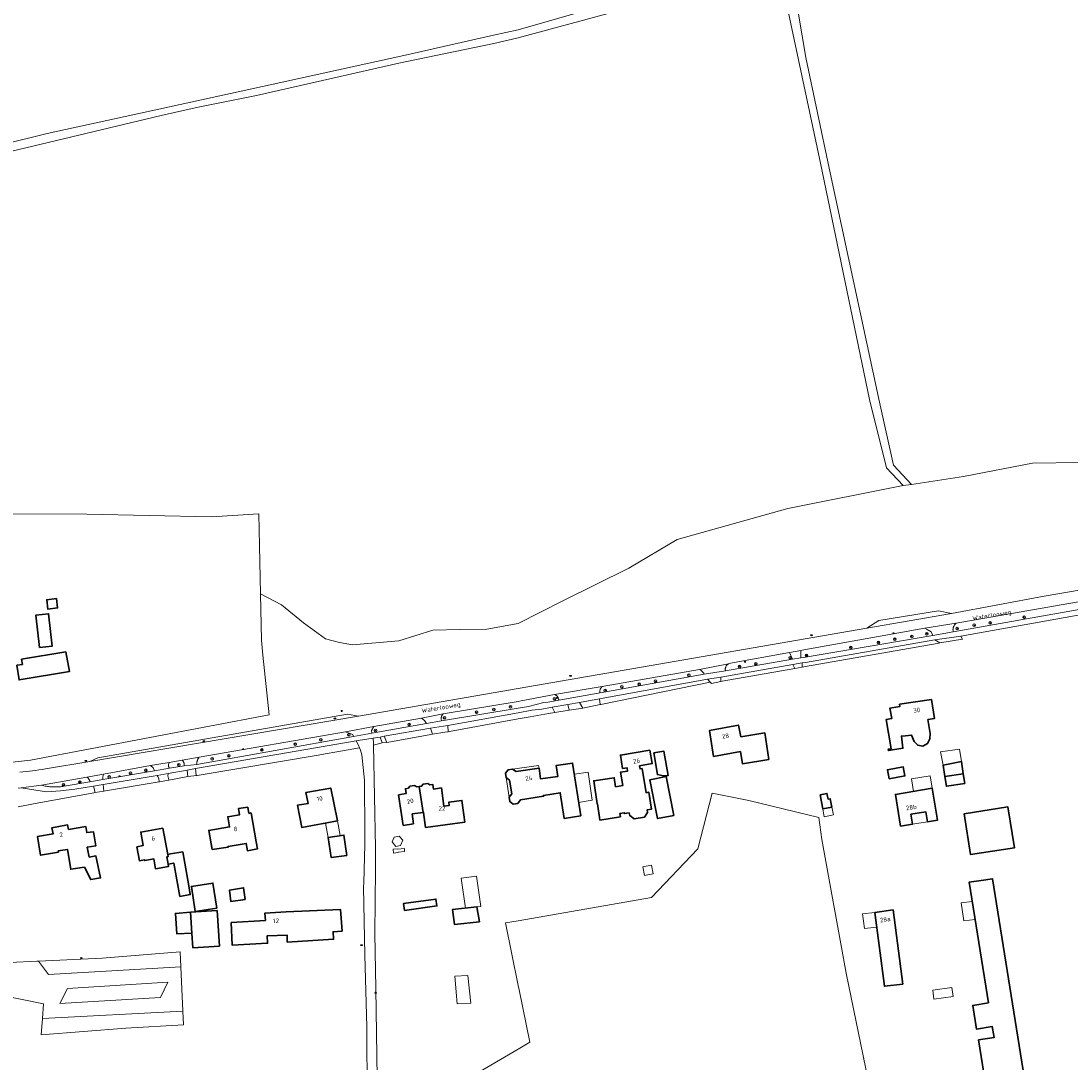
# Model space of a CAD drawing. Header units: metres. Extents: x 152610 to 160096, y 456114 to 462495.
# Tile 9 of 256: x 153351 to 153665, y 458672 to 458983. Entities that reach past the tile are written whole.
import ezdxf
from ezdxf.enums import TextEntityAlignment as Align

# ---------------------------------------------------------------- set-up
doc = ezdxf.new("R2010")
doc.units = ezdxf.units.M
doc.header["$LTSCALE"] = 0.5
doc.layers.get('0').update_dxf_attribs({"linetype": 'CONTINUOUS'})
for name, color, linetype, lineweight in [('B-PV-GR-BOOM-S', 251, 'CONTINUOUS', 25), ('B-PV-GR-BOS_LOOF-GV', 251, 'CONTINUOUS', 13), ('B-PV-GR-BOS_NAALD-GV', 251, 'CONTINUOUS', 13), ('B-PV-IE-MEUBILAIR-S', 251, 'CONTINUOUS', 25), ('B-PV-OG-BEBOUWING-GV', 6, 'CONTINUOUS', 35), ('B-PV-OG-BEBOUWING-T18', 1, 'CONTINUOUS', 18), ('B-PV-OG-BEBOUWING_LOODS-GV', 251, 'CONTINUOUS', 18), ('B-PV-OG-BEBOUWING_LUIFEL-GV', 251, 'CONTINUOUS', 18), ('B-PV-OG-BEBOUWING_OVERBOUWING-GV', 251, 'CONTINUOUS', 18), ('B-PV-OG-BEBOUWING_SCHUUR-GV', 251, 'CONTINUOUS', 18), ('B-PV-OG-TERREIN_BEGROEID-GV', 251, 'CONTINUOUS', 18), ('B-PV-OG-TOPOGRAFIE-T18', 1, 'CONTINUOUS', 18), ('B-PV-VH-GESLOTENVERHARDING_ASFALT-GV', 251, 'CONTINUOUS', 18), ('B-PV-VH-HALFVERHARDING-GV', 251, 'CONTINUOUS', 18), ('B-PV-VH-ONVERHARD_ZAND-GV', 251, 'CONTINUOUS', 18), ('B-PV-VH-OPENVERHARDING_BETONSTRAATSTEEN-GV', 251, 'CONTINUOUS', 18)]:
    doc.layers.add(name, color=color, linetype=linetype, lineweight=lineweight)
doc.styles.add('NLCS-ISO', font='NLCS-ISO.ttf')
doc.styles.add('NLCS-ISO-M750-T18', font='NLCS-ISO.ttf', dxfattribs={"height": 1.35})

# ---------------------------------------------------------------- blocks, each defined once
blk = doc.blocks.new('SIE-MEUBILAIR_PAAL_LICHTMAST-SO')
for points in [[(-0.6, 0), (-1, 0)], [(-0.7, 0.7), (-0.4, 0.4)], [(0, 1), (0, 0.6)], [(0.4, 0.4), (0.7, 0.7)], [(1, 0), (0.6, 0)], [(-0.7, -0.7), (-0.4, -0.4)], [(0, -0.6), (0, -1)], [(0.4, -0.4), (0.7, -0.7)]]:
    blk.add_lwpolyline(points)
blk.add_circle((0, 0), 0.5)
blk = doc.blocks.new('SIE-MEUBILAIR_PUT_RIOOLPUT-SO')
blk.add_ellipse((0, 0), major_axis=(1.25, 0), ratio=0.54)
blk = doc.blocks.new('SGR-BOOM_GBKN-SO')
at = {"linetype": 'ByBlock', "lineweight": 18}
h = blk.add_hatch(color=0, dxfattribs=at)
h.dxf.hatch_style = 1
edge = h.paths.add_edge_path()
edge.add_arc((0, 0), 0.25, 0, 360)
at = {"color": 0, "linetype": 'ByBlock', "lineweight": 18}
for radius in [2, 0.25]:
    blk.add_circle((0, 0), radius, dxfattribs=at)
at = {"color": 0, "linetype": 'ByBlock', "lineweight": 18, "style": 'NLCS-ISO'}
blk.add_attdef('SOORT', (2.5, 0), '', height=1.5, dxfattribs=at)

msp = doc.modelspace()

# ---------------------------------------------------------------- linework, layer by layer
at = {"layer": 'B-PV-GR-BOS_LOOF-GV', "flags": 128}
msp.add_lwpolyline([(153350.528, 458748.099), (153355.19, 458748.95), (153355.61, 458749.02), (153358.41, 458749.54), (153373.14, 458752.23), (153373.58, 458752.32), (153373.09, 458754.22), (153367.46, 458753.304), (153363.235, 458752.819), (153358.99, 458752.558), (153351.48, 458753.721), (153350.552, 458753.619)], dxfattribs=at)
at = {"layer": 'B-PV-GR-BOS_NAALD-GV', "flags": 128}
for points in [[(153344.101, 458835.582), (153371.095, 458835.506), (153408.296, 458834.769), (153422.508, 458835.654), (153422.983, 458811.669), (153429.235, 458808.385), (153435.872, 458803.069), (153442.4, 458798.286), (153446.567, 458797.126), (153450.519, 458796.498), (153464.287, 458797.718), (153474.526, 458800.848), (153482.532, 458801.088), (153490.646, 458801.115), (153500, 458802.832), (153513.352, 458809.625), (153533.122, 458819.418), (153547.508, 458827.983), (153580.602, 458837.178), (153615.098, 458844.062), (153610.045, 458849.325), (153604.997, 458869.804), (153590.336, 458940.418), (153578.19, 458997.624)], [(153582.549, 458992.118), (153586.017, 458971.973), (153592.909, 458938.868), (153607.994, 458868.991), (153612.134, 458850.157), (153617.599, 458844.435), (153633.09, 458846.748), (153653.701, 458850.781), (153667.798, 458851.008)], [(153539.095, 458988.469), (153500, 458977.854), (153492.722, 458976.199), (153464.362, 458970.292), (153421.786, 458960.617), (153404.388, 458957.129), (153393.25, 458954.673), (153346.215, 458943.425)], [(153612.623, 458627.587), (153598.046, 458698.398), (153590.767, 458738.336), (153589.841, 458744.888), (153568.918, 458749.977), (153557.98, 458752.182), (153553.747, 458735.538), (153539.812, 458720.956), (153500, 458714.02), (153496.236, 458713.364), (153500, 458694.639), (153500.255, 458693.371), (153503.499, 458677.749), (153500, 458675.689), (153481.3, 458664.678)]]:
    msp.add_lwpolyline(points, dxfattribs=at)
at = {"layer": 'B-PV-OG-BEBOUWING-GV', "flags": 128}
for points in [[(153362.001, 458810.317), (153359.114, 458809.962), (153359.463, 458807.125), (153362.347, 458807.498)], [(153356.927, 458795.711), (153360.738, 458796.124), (153359.632, 458805.747), (153355.821, 458805.334)], [(153364.829, 458794.364), (153351.596, 458792.188), (153351.841, 458790.627), (153350.161, 458790.351), (153350.844, 458785.994), (153365.852, 458788.462)], [(153623.492, 458780.124), (153614.005, 458778.699), (153614.118, 458778.088), (153611.044, 458777.52), (153611.661, 458774.432), (153610.018, 458774.166), (153611.484, 458765.427), (153610.577, 458765.275), (153610.641, 458764.873), (153614.996, 458765.57), (153614.551, 458769.186), (153615.806, 458769.32), (153617.592, 458769.497), (153618.325, 458767.623), (153619.446, 458766.478), (153620.98, 458766.222), (153622.361, 458766.964), (153623.023, 458768.407), (153623.165, 458769.978), (153622.453, 458774.156), (153624.46, 458774.462)], [(153566.503, 458768.984), (153565.813, 458772.482), (153557.161, 458770.853), (153558.387, 458763.14), (153566.409, 458764.584), (153567.049, 458760.921), (153574.915, 458762.236), (153573.701, 458770.162)], [(153539.4, 458764.98), (153530.54, 458763.51), (153531.2, 458759.53), (153532.54, 458759.75), (153532.7, 458758.76), (153530.63, 458758.43), (153531.272, 458754.413), (153529.138, 458754.065), (153528.698, 458756.778), (153522.59, 458755.84), (153523.63, 458748.919), (153523.719, 458748.932), (153524.327, 458744.888), (153524.454, 458744.109), (153530.556, 458745.093), (153530.397, 458746.074), (153531.723, 458746.281), (153531.76, 458746.05), (153533.19, 458746.26), (153533.33, 458745.44), (153534.66, 458744.48), (153537.71, 458744.98), (153538.66, 458746.33), (153538.52, 458747.14), (153539.9, 458747.37), (153539.07, 458752.4), (153538.23, 458752.27), (153537.04, 458759.47), (153536.45, 458759.37), (153536.28, 458760.36), (153540.06, 458760.98)], [(153543.448, 458757.311), (153544.82, 458757.423), (153543.566, 458764.67), (153540.587, 458764.188), (153541.626, 458757.703)], [(153518.699, 458745.345), (153516.283, 458761.149), (153511.348, 458760.388), (153511.829, 458757.174), (153506.71, 458756.409), (153506.229, 458759.623), (153499.376, 458758.586), (153498.294, 458759.342), (153496.971, 458759.144), (153496.191, 458758.084), (153496.401, 458756.779), (153497.452, 458755.998), (153498.072, 458751.989), (153497.262, 458750.913), (153497.467, 458749.64), (153498.547, 458748.848), (153499.877, 458749.033), (153500.666, 458750.149), (153507.583, 458751.201), (153507.542, 458751.468), (153512.59, 458752.25), (153513.764, 458744.589)], [(153627.56, 458757.095), (153633.036, 458757.928), (153632.483, 458761.564), (153627.042, 458760.502)], [(153546.535, 458745.504), (153544.249, 458757.132), (153539.362, 458756.171), (153541.649, 458744.544)], [(153610.871, 458756.446), (153615.596, 458757.311), (153615.104, 458759.995), (153610.38, 458759.13)], [(153633.036, 458757.928), (153627.56, 458757.095), (153627.996, 458754.231), (153633.471, 458755.064)], [(153469.732, 458754.006), (153469.063, 458754.469), (153467.67, 458754.253), (153467.212, 458753.616), (153466.303, 458753.475), (153466.496, 458752.042), (153464.27, 458751.607), (153465.677, 458742.488), (153468.682, 458742.991), (153468.364, 458745.936), (153471.631, 458746.363), (153470.405, 458754.11)], [(153473.556, 458754.599), (153473.016, 458755.082), (153471.603, 458754.863), (153471.135, 458754.224), (153470.405, 458754.11), (153471.631, 458746.363), (153471.735, 458746.377), (153472.32, 458741.905), (153484.031, 458743.437), (153483.176, 458749.965), (153479.272, 458749.454), (153479.401, 458748.463), (153477.785, 458748.251), (153477.072, 458753.705), (153474.672, 458753.391), (153474.495, 458754.744)], [(153446.024, 458743.845), (153443.974, 458753.671), (153436.488, 458752.334), (153437.208, 458749.028), (153434.056, 458748.595), (153435.339, 458741.927)], [(153590.227, 458751.681), (153591.032, 458747.451), (153593.761, 458747.97), (153593.283, 458750.484), (153592.625, 458750.359), (153592.299, 458752.075)], [(153622.316, 458743.616), (153625.337, 458744.121), (153623.733, 458753.603), (153612.778, 458751.75), (153614.311, 458742.33), (153617.864, 458742.897), (153617.391, 458745.86), (153621.834, 458746.579)], [(153419.5, 458746.117), (153419.176, 458747.959), (153416.401, 458747.517), (153416.725, 458745.674), (153413.182, 458745.11), (153413.723, 458742.068), (153407.525, 458741.011), (153408.554, 458735.326), (153413.333, 458736.048), (153413.31, 458736.238), (153418.732, 458737.141), (153419.099, 458734.934), (153422.088, 458735.475), (153421.703, 458737.635), (153420.191, 458746.227)], [(153648.382, 458735.851), (153646.363, 458748.025), (153633.26, 458745.961), (153635.244, 458733.782)], [(153365.553, 458741.298), (153365.332, 458742.64), (153360.645, 458741.796), (153361.012, 458739.993), (153356.311, 458739.168), (153357.278, 458733.573), (153362.584, 458734.519), (153362.516, 458734.881), (153365.258, 458735.348), (153366.293, 458729.412), (153370.368, 458730.036), (153372.26, 458726.316), (153375.206, 458726.799), (153373.811, 458733.391), (153371.809, 458733.037), (153371.213, 458735.967), (153373.789, 458736.428), (153373.064, 458740.637), (153371.081, 458740.345), (153370.779, 458742.18)], [(153393.828, 458741.676), (153387.178, 458740.517), (153387.91, 458736.507), (153386.073, 458736.066), (153386.783, 458731.974), (153388.342, 458732.193), (153388.378, 458731.99), (153391.149, 458732.476), (153391.592, 458729.574), (153395.54, 458730.276), (153395.42, 458730.943), (153395.021, 458733.152), (153395.385, 458733.216), (153395.267, 458733.859)], [(153448.82, 458733.539), (153447.937, 458739.618), (153443.165, 458738.933), (153444.07, 458732.968)], [(153399.775, 458734.64), (153396.08, 458734.001), (153395.267, 458733.859), (153395.385, 458733.216), (153395.021, 458733.152), (153395.42, 458730.943), (153397.081, 458731.232), (153398.889, 458721.284), (153401.987, 458721.847), (153401.533, 458724.477)], [(153640.574, 458689.445), (153635.86, 458688.709), (153636.96, 458681.659), (153641.703, 458682.399), (153642.227, 458679.132), (153637.623, 458678.409), (153641.833, 458651.618), (153641.854, 458651.621), (153642.045, 458650.628), (153642.942, 458650.733), (153643.449, 458647.504), (153647.191, 458648.163), (153650.593, 458648.762), (153654.144, 458649.384), (153641.746, 458726.572), (153638.391, 458726.062), (153634.792, 458725.513)], [(153409.896, 458717.739), (153408.758, 458725.274), (153402.331, 458724.303), (153403.469, 458716.768)], [(153418.367, 458720.403), (153417.913, 458723.879), (153413.689, 458723.132), (153414.157, 458719.741)], [(153465.979, 458717.079), (153475.692, 458718.442), (153475.403, 458720.501), (153465.69, 458719.138)], [(153402.486, 458710.342), (153402.073, 458716.553), (153397.552, 458716.215), (153397.98, 458710.137)], [(153410.723, 458706.459), (153410.003, 458717.099), (153402.073, 458716.553), (153402.486, 458710.342), (153402.779, 458705.936)], [(153447.361, 458710.906), (153446.864, 458717.401), (153430.691, 458716.672), (153424.309, 458716.325), (153424.461, 458714.114), (153414.244, 458713.478), (153414.533, 458706.679), (153425.122, 458707.29), (153424.982, 458709.52), (153430.921, 458709.737), (153430.991, 458707.628), (153444.819, 458708.502), (153444.664, 458710.719)], [(153488.48, 458713.697), (153487.695, 458718.182), (153480.406, 458717.397), (153480.967, 458712.912)], [(153614.962, 458695.093), (153612.079, 458717.275), (153606.592, 458716.47), (153609.447, 458694.454)]]:
    msp.add_lwpolyline(points, close=True, dxfattribs=at)
at = {"layer": 'B-PV-OG-BEBOUWING_LOODS-GV', "flags": 128}
msp.add_lwpolyline([(153485.818, 458689.408), (153484.983, 458697.708), (153481.061, 458697.418), (153481.774, 458689.206)], close=True, dxfattribs=at)
at = {"layer": 'B-PV-OG-BEBOUWING_LUIFEL-GV', "flags": 128}
for points in [[(153593.761, 458747.97), (153591.032, 458747.451), (153591.476, 458745.113), (153594.206, 458745.632)], [(153622.316, 458743.616), (153621.834, 458746.579), (153617.391, 458745.86), (153617.864, 458742.897)]]:
    msp.add_lwpolyline(points, close=True, dxfattribs=at)
at = {"layer": 'B-PV-OG-BEBOUWING_OVERBOUWING-GV', "flags": 128}
for points in [[(153632.483, 458761.564), (153631.883, 458765.284), (153626.192, 458764.477), (153627.042, 458760.502)], [(153506.229, 458759.623), (153506.091, 458760.441), (153498.294, 458759.342), (153499.376, 458758.586)], [(153522.122, 458750.058), (153520.927, 458758.448), (153516.789, 458757.841), (153518.082, 458749.383)], [(153497.452, 458755.998), (153496.401, 458756.779), (153497.262, 458750.913), (153498.072, 458751.989)], [(153446.825, 458739.458), (153446.024, 458743.845), (153442.374, 458743.19), (153443.165, 458738.933)], [(153488.883, 458718.316), (153487.527, 458727.382), (153482.96, 458726.741), (153484.215, 458717.807), (153487.695, 458718.182)], [(153636.568, 458714.435), (153635.705, 458719.815), (153632.419, 458719.347), (153633.187, 458713.954)], [(153607.153, 458712.143), (153606.592, 458716.47), (153602.935, 458716.072), (153603.524, 458711.704)], [(153630.024, 458691.367), (153629.641, 458694.105), (153623.888, 458693.302), (153624.27, 458690.564)]]:
    msp.add_lwpolyline(points, close=True, dxfattribs=at)
at = {"layer": 'B-PV-OG-BEBOUWING_SCHUUR-GV', "flags": 128}
for points in [[(153623.733, 458753.603), (153623.109, 458757.331), (153617.551, 458756.4), (153618.183, 458752.664), (153620.955, 458753.133)], [(153465.557, 458738.06), (153464.471, 458739.311), (153462.98, 458738.965), (153462.303, 458737.556), (153463.418, 458736.257), (153464.831, 458736.485)], [(153466.058, 458734.733), (153465.981, 458735.599), (153464.039, 458735.425), (153464.03, 458735.518), (153462.614, 458735.391), (153462.716, 458734.258), (153464.14, 458734.386), (153464.125, 458734.56)], [(153540.328, 458728.002), (153539.847, 458730.634), (153537.238, 458730.158), (153537.719, 458727.526)]]:
    msp.add_lwpolyline(points, close=True, dxfattribs=at)
at = {"layer": 'B-PV-OG-TERREIN_BEGROEID-GV', "flags": 128}
for points in [[(153667.798, 458851.008), (153653.701, 458850.781), (153633.09, 458846.748), (153617.599, 458844.435), (153615.098, 458844.062), (153580.602, 458837.178), (153547.508, 458827.983), (153533.122, 458819.418), (153513.352, 458809.625), (153500, 458802.832), (153490.646, 458801.115), (153482.532, 458801.088), (153474.526, 458800.848), (153464.287, 458797.718), (153450.519, 458796.498), (153446.567, 458797.126), (153442.4, 458798.286), (153435.872, 458803.069), (153429.235, 458808.385), (153422.983, 458811.669), (153423.256, 458797.852), (153423.716, 458793.358), (153425.54, 458775.55), (153354.284, 458762.014), (153347.833, 458761.308)], [(153732.569, 458820.689), (153630.947, 458802.957), (153630.902, 458802.922), (153630.794, 458802.83), (153630.692, 458802.733), (153630.595, 458802.629), (153630.503, 458802.52), (153630.419, 458802.407), (153630.341, 458802.289), (153630.269, 458802.166), (153630.205, 458802.04), (153630.148, 458801.91), (153630.098, 458801.777), (153630.056, 458801.642), (153630.021, 458801.505), (153629.994, 458801.365), (153629.975, 458801.225), (153629.965, 458801.084), (153629.962, 458800.942), (153629.967, 458800.8), (153629.98, 458800.659), (153630.001, 458800.519), (153630.03, 458800.38), (153735.091, 458818.969)], [(153351.007, 458758.444), (153351.972, 458758.532), (153352.936, 458758.628), (153353.899, 458758.733), (153354.861, 458758.845), (153355.823, 458758.964), (153356.783, 458759.092), (153357.743, 458759.228), (153358.701, 458759.372), (153372.01, 458761.623), (153374.324, 458762.678), (153448.981, 458775.711), (153452.27, 458775.195), (153500, 458783.447), (153604.175, 458801.459), (153607.765, 458803.741), (153625.623, 458806.669), (153629.534, 458805.848), (153657.238, 458810.972), (153693.903, 458817.31)]]:
    msp.add_lwpolyline(points, dxfattribs=at)
for points in [[(153584.477, 458792.564), (153585.246, 458792.695), (153623.95, 458799.26), (153623.48, 458800.36), (153622.263, 458801.094), (153621.59, 458801.5), (153585.345, 458794.97), (153584.441, 458794.807)], [(153584.902, 458789.809), (153585.886, 458789.982), (153625.22, 458796.88), (153625.995, 458797.035), (153624.57, 458797.97), (153585.922, 458791.241), (153584.86, 458791.056)], [(153582.028, 458792.149), (153581.145, 458794.214), (153563.416, 458791.02), (153562.909, 458790.837), (153562.474, 458790.52), (153562.414, 458790.459), (153562.332, 458790.366), (153562.257, 458790.268), (153562.188, 458790.166), (153562.126, 458790.059), (153562.071, 458789.948), (153562.024, 458789.835), (153561.983, 458789.718), (153561.951, 458789.599), (153561.926, 458789.478), (153561.909, 458789.356), (153561.9, 458789.233), (153561.899, 458789.109), (153561.906, 458788.986), (153561.921, 458788.863), (153561.944, 458788.742)], [(153554.354, 458789.023), (153554.226, 458789.078), (153525.117, 458784.047), (153525.028, 458783.964), (153524.941, 458783.872), (153524.859, 458783.775), (153524.784, 458783.673), (153524.716, 458783.567), (153524.654, 458783.456), (153524.6, 458783.341), (153524.553, 458783.224), (153524.513, 458783.104), (153524.481, 458782.981), (153524.457, 458782.856), (153524.441, 458782.731), (153524.432, 458782.604), (153524.432, 458782.478), (153524.44, 458782.351), (153524.455, 458782.225), (153524.479, 458782.101), (153555.6, 458787.683), (153555.575, 458787.746), (153555.519, 458787.873), (153555.455, 458787.997), (153555.384, 458788.117), (153555.307, 458788.232), (153555.223, 458788.343), (153555.133, 458788.449), (153555.036, 458788.549), (153554.935, 458788.644), (153554.828, 458788.733), (153554.716, 458788.816), (153554.599, 458788.892), (153554.478, 458788.961)], [(153582.721, 458789.426), (153582.127, 458790.58), (153560.59, 458786.83), (153560.538, 458785.516), (153560.96, 458785.61)], [(153557.42, 458785.338), (153556.61, 458786.17), (153524.264, 458780.344), (153524.479, 458778.629), (153524.68, 458778.67)], [(153511.021, 458781.555), (153510.905, 458781.605), (153500.9, 458779.73), (153500, 458779.581), (153477.59, 458775.86), (153477.573, 458775.843), (153477.487, 458775.752), (153477.408, 458775.655), (153477.335, 458775.554), (153477.269, 458775.448), (153477.209, 458775.339), (153477.157, 458775.225), (153477.112, 458775.109), (153477.075, 458774.99), (153477.045, 458774.869), (153477.024, 458774.746), (153477.01, 458774.622), (153477.004, 458774.497), (153477.006, 458774.373), (153477.016, 458774.248), (153477.034, 458774.125), (153477.06, 458774.003), (153477.094, 458773.883), (153477.135, 458773.765), (153500, 458777.519), (153503.05, 458778.02), (153507.7, 458779.2), (153508.92, 458779.31), (153512.152, 458779.89), (153512.144, 458779.982), (153512.126, 458780.107), (153512.1, 458780.23), (153512.066, 458780.352), (153512.024, 458780.471), (153511.975, 458780.587), (153511.919, 458780.7), (153511.856, 458780.809), (153511.786, 458780.914), (153511.709, 458781.014), (153511.627, 458781.109), (153511.538, 458781.199), (153511.444, 458781.283), (153511.345, 458781.361), (153511.241, 458781.432), (153511.133, 458781.497)], [(153519.309, 458777.571), (153518.29, 458779.268), (153514.83, 458778.645), (153515.274, 458776.906), (153518.72, 458777.45)], [(153510.171, 458777.806), (153509.14, 458777.62), (153507.08, 458777.25), (153504.04, 458776.92), (153500, 458776.19), (153478.974, 458772.391), (153479.112, 458770.525), (153479.45, 458770.58), (153500, 458774.342), (153503.54, 458774.99), (153509.03, 458775.92), (153510.935, 458776.221)], [(153471.995, 458773.875), (153471.127, 458774.532), (153456.88, 458772.09), (153456.15, 458770.87), (153456.28, 458770.07), (153472.599, 458772.969)], [(153450.61, 458769.65), (153448.35, 458770.46), (153404.667, 458762.889), (153404.653, 458762.872), (153404.556, 458762.751), (153404.467, 458762.624), (153404.383, 458762.494), (153404.307, 458762.359), (153404.238, 458762.22), (153404.176, 458762.078), (153404.121, 458761.933), (153404.074, 458761.785), (153404.035, 458761.635), (153404.003, 458761.484), (153403.979, 458761.331), (153403.964, 458761.177), (153403.956, 458761.022), (153403.956, 458760.867), (153403.964, 458760.712), (153450.78, 458769.11)], [(153474.22, 458770.33), (153473.81, 458771.6), (153459.972, 458769.143), (153460.74, 458767.3), (153473.37, 458769.59), (153474.418, 458769.761)], [(153452.609, 458765.733), (153452.279, 458766.525), (153451.577, 458767.816), (153403.53, 458759.5), (153403.796, 458757.384), (153404.01, 458757.41), (153440.23, 458763.51), (153441.23, 458763.69)], [(153459.33, 458767.15), (153458.708, 458768.919), (153456.63, 458768.55), (153456.76, 458767.12), (153456.772, 458766.463)], [(153390.882, 458759.708), (153390.156, 458760.367), (153376.079, 458757.864), (153375.817, 458757.061), (153375.909, 458756.221), (153391.319, 458758.831)], [(153399.677, 458761.927), (153399.59, 458762.009), (153395.718, 458761.335), (153395.698, 458761.296), (153395.647, 458761.188), (153395.603, 458761.077), (153395.567, 458760.963), (153395.539, 458760.847), (153395.519, 458760.73), (153395.506, 458760.611), (153395.502, 458760.492), (153395.505, 458760.372), (153395.517, 458760.254), (153395.536, 458760.136), (153395.563, 458760.02), (153395.598, 458759.906), (153395.641, 458759.794), (153395.691, 458759.686), (153395.748, 458759.581), (153400.173, 458760.33), (153400.182, 458760.383), (153400.196, 458760.502), (153400.202, 458760.622), (153400.2, 458760.743), (153400.19, 458760.863), (153400.172, 458760.981), (153400.146, 458761.099), (153400.113, 458761.214), (153400.071, 458761.328), (153400.023, 458761.438), (153399.967, 458761.544), (153399.905, 458761.647), (153399.835, 458761.745), (153399.759, 458761.838)], [(153371.149, 458756.9), (153371.042, 458756.968), (153357.54, 458754.53), (153357.551, 458754.527), (153357.898, 458754.44), (153358.247, 458754.36), (153358.598, 458754.288), (153358.949, 458754.225), (153359.303, 458754.168), (153359.657, 458754.12), (153360.013, 458754.08), (153360.369, 458754.048), (153360.726, 458754.024), (153361.084, 458754.008), (153361.441, 458753.999), (153361.799, 458753.999), (153362.157, 458754.007), (153362.514, 458754.023), (153362.871, 458754.046), (153363.227, 458754.078), (153363.583, 458754.118), (153363.938, 458754.166), (153364.291, 458754.221), (153372.014, 458755.514), (153372.009, 458755.545), (153371.986, 458755.67), (153371.954, 458755.793), (153371.915, 458755.914), (153371.868, 458756.032), (153371.814, 458756.147), (153371.753, 458756.258), (153371.685, 458756.365), (153371.611, 458756.468), (153371.53, 458756.566), (153371.443, 458756.658), (153371.35, 458756.745), (153371.252, 458756.826)], [(153392.327, 458757.155), (153392.056, 458757.471), (153376, 458754.69), (153376.2, 458752.76), (153376.62, 458752.83), (153392.672, 458755.527), (153392.658, 458755.649), (153392.558, 458756.41)], [(153401.26, 458757.08), (153401.11, 458759.04), (153395.389, 458758.049), (153395.333, 458757.297), (153395.556, 458756.154), (153395.57, 458756.076)]]:
    msp.add_lwpolyline(points, close=True, dxfattribs=at)
at = {"layer": 'B-PV-VH-GESLOTENVERHARDING_ASFALT-GV', "flags": 128}
for points in [[(153350.552, 458753.619), (153351.48, 458753.721), (153357.54, 458754.53), (153371.042, 458756.968), (153376.079, 458757.864), (153390.156, 458760.367), (153395.718, 458761.335), (153399.59, 458762.009), (153404.667, 458762.889), (153448.35, 458770.46), (153456.88, 458772.09), (153471.127, 458774.532), (153477.59, 458775.86), (153500, 458779.581), (153500.9, 458779.73), (153510.905, 458781.605), (153525.117, 458784.047), (153554.226, 458789.078), (153562.909, 458790.837), (153563.416, 458791.02), (153581.145, 458794.214), (153584.441, 458794.807), (153585.345, 458794.97), (153621.59, 458801.5), (153630.947, 458802.957), (153732.569, 458820.689)], [(153693.903, 458817.31), (153657.238, 458810.972), (153629.534, 458805.848), (153604.175, 458801.459), (153500, 458783.447), (153452.27, 458775.195), (153372.01, 458761.623), (153358.701, 458759.372), (153357.743, 458759.228), (153356.783, 458759.092), (153355.823, 458758.964), (153354.861, 458758.845), (153353.899, 458758.733), (153352.936, 458758.628), (153351.972, 458758.532), (153351.007, 458758.444)]]:
    msp.add_lwpolyline(points, dxfattribs=at)
at = {"layer": 'B-PV-VH-HALFVERHARDING-GV', "flags": 128}
msp.add_lwpolyline([(153735.091, 458818.969), (153630.03, 458800.38), (153623.95, 458799.26), (153585.246, 458792.695), (153584.477, 458792.564), (153582.028, 458792.149), (153561.944, 458788.742), (153555.6, 458787.683), (153524.479, 458782.101), (153512.152, 458779.89), (153508.92, 458779.31), (153507.7, 458779.2), (153503.05, 458778.02), (153500, 458777.519), (153477.135, 458773.765), (153472.599, 458772.969), (153456.28, 458770.07), (153450.78, 458769.11), (153403.964, 458760.712), (153400.173, 458760.33), (153395.748, 458759.581), (153391.319, 458758.831), (153375.909, 458756.221), (153372.014, 458755.514), (153364.291, 458754.221), (153363.938, 458754.166), (153363.583, 458754.118), (153363.227, 458754.078), (153362.871, 458754.046), (153362.514, 458754.023), (153362.157, 458754.007), (153361.799, 458753.999), (153361.441, 458753.999), (153361.084, 458754.008), (153360.726, 458754.024), (153360.369, 458754.048), (153360.013, 458754.08), (153359.657, 458754.12), (153359.303, 458754.168), (153358.949, 458754.225), (153358.598, 458754.288), (153358.247, 458754.36), (153357.898, 458754.44), (153357.551, 458754.527), (153357.54, 458754.53), (153351.48, 458753.721), (153358.99, 458752.558), (153363.235, 458752.819), (153367.46, 458753.304), (153373.09, 458754.22), (153376, 458754.69), (153392.056, 458757.471), (153395.389, 458758.049), (153401.11, 458759.04), (153403.53, 458759.5), (153451.577, 458767.816), (153452.18, 458767.92), (153456.63, 458768.55), (153458.708, 458768.919), (153459.972, 458769.143), (153473.81, 458771.6), (153477.64, 458772.15), (153478.974, 458772.391), (153500, 458776.19), (153504.04, 458776.92), (153507.08, 458777.25), (153509.14, 458777.62), (153510.171, 458777.806), (153514.83, 458778.645), (153518.29, 458779.268), (153524.264, 458780.344), (153556.61, 458786.17), (153560.59, 458786.83), (153582.127, 458790.58), (153584.86, 458791.056), (153585.922, 458791.241), (153624.57, 458797.97), (153632.266, 458799.109), (153736.427, 458817.731)], dxfattribs=at)
at = {"layer": 'B-PV-VH-ONVERHARD_ZAND-GV', "flags": 128}
for points in [[(153578.19, 458997.624), (153590.336, 458940.418), (153604.997, 458869.804), (153610.045, 458849.325), (153615.098, 458844.062), (153617.599, 458844.435), (153612.134, 458850.157), (153607.994, 458868.991), (153592.909, 458938.868), (153586.017, 458971.973), (153582.549, 458992.118)], [(153535.044, 458990.446), (153500, 458980.292), (153492.653, 458978.613), (153465.804, 458972.632), (153426.762, 458964.004), (153392.629, 458956.596), (153359.188, 458949.243), (153345.96, 458946.026), (153330.372, 458942.281), (153330.938, 458938.969), (153346.215, 458943.425), (153393.25, 458954.673), (153404.388, 458957.129), (153421.786, 458960.617), (153464.362, 458970.292), (153492.722, 458976.199), (153500, 458977.854), (153539.095, 458988.469)]]:
    msp.add_lwpolyline(points, dxfattribs=at)
msp.add_lwpolyline([(153460.74, 458767.3), (153459.972, 458769.143), (153458.708, 458768.919), (153459.33, 458767.15)], close=True, dxfattribs=at)
at = {"layer": 'B-PV-VH-OPENVERHARDING_BETONSTRAATSTEEN-GV', "flags": 128}
for points in [[(153629.534, 458805.848), (153625.623, 458806.669), (153607.765, 458803.741), (153604.175, 458801.459)], [(153630.902, 458802.922), (153630.947, 458802.957), (153621.59, 458801.5), (153622.263, 458801.094), (153623.48, 458800.36), (153623.95, 458799.26), (153630.03, 458800.38), (153630.001, 458800.519), (153629.98, 458800.659), (153629.967, 458800.8), (153629.962, 458800.942), (153629.965, 458801.084), (153629.975, 458801.225), (153629.994, 458801.365), (153630.021, 458801.505), (153630.056, 458801.642), (153630.098, 458801.777), (153630.148, 458801.91), (153630.205, 458802.04), (153630.269, 458802.166), (153630.341, 458802.289), (153630.419, 458802.407), (153630.503, 458802.52), (153630.595, 458802.629), (153630.692, 458802.733), (153630.794, 458802.83)], [(153632.845, 458798.2), (153632.266, 458799.109), (153624.57, 458797.97), (153625.995, 458797.035)], [(153581.145, 458794.214), (153582.028, 458792.149), (153584.477, 458792.564), (153584.441, 458794.807)], [(153562.474, 458790.52), (153562.909, 458790.837), (153554.226, 458789.078), (153554.354, 458789.023), (153554.478, 458788.961), (153554.599, 458788.892), (153554.716, 458788.816), (153554.828, 458788.733), (153554.935, 458788.644), (153555.036, 458788.549), (153555.133, 458788.449), (153555.223, 458788.343), (153555.307, 458788.232), (153555.384, 458788.117), (153555.455, 458787.997), (153555.519, 458787.873), (153555.575, 458787.746), (153555.6, 458787.683), (153561.944, 458788.742), (153561.921, 458788.863), (153561.906, 458788.986), (153561.899, 458789.109), (153561.9, 458789.233), (153561.909, 458789.356), (153561.926, 458789.478), (153561.951, 458789.599), (153561.983, 458789.718), (153562.024, 458789.835), (153562.071, 458789.948), (153562.126, 458790.059), (153562.188, 458790.166), (153562.257, 458790.268), (153562.332, 458790.366), (153562.414, 458790.459)], [(153582.127, 458790.58), (153582.721, 458789.426), (153584.902, 458789.809), (153584.86, 458791.056)], [(153560.538, 458785.516), (153560.59, 458786.83), (153556.61, 458786.17), (153557.42, 458785.338), (153557.834, 458784.913)], [(153525.028, 458783.964), (153525.117, 458784.047), (153510.905, 458781.605), (153511.021, 458781.555), (153511.133, 458781.497), (153511.241, 458781.432), (153511.345, 458781.361), (153511.444, 458781.283), (153511.538, 458781.199), (153511.627, 458781.109), (153511.709, 458781.014), (153511.786, 458780.914), (153511.856, 458780.809), (153511.919, 458780.7), (153511.975, 458780.587), (153512.024, 458780.471), (153512.066, 458780.352), (153512.1, 458780.23), (153512.126, 458780.107), (153512.144, 458779.982), (153512.152, 458779.89), (153524.479, 458782.101), (153524.455, 458782.225), (153524.44, 458782.351), (153524.432, 458782.478), (153524.432, 458782.604), (153524.441, 458782.731), (153524.457, 458782.856), (153524.481, 458782.981), (153524.513, 458783.104), (153524.553, 458783.224), (153524.6, 458783.341), (153524.654, 458783.456), (153524.716, 458783.567), (153524.784, 458783.673), (153524.859, 458783.775), (153524.941, 458783.872)], [(153524.479, 458778.629), (153524.264, 458780.344), (153518.29, 458779.268), (153519.309, 458777.571)], [(153477.573, 458775.843), (153477.59, 458775.86), (153471.127, 458774.532), (153471.995, 458773.875), (153472.599, 458772.969), (153477.135, 458773.765), (153477.094, 458773.883), (153477.06, 458774.003), (153477.034, 458774.125), (153477.016, 458774.248), (153477.006, 458774.373), (153477.004, 458774.497), (153477.01, 458774.622), (153477.024, 458774.746), (153477.045, 458774.869), (153477.075, 458774.99), (153477.112, 458775.109), (153477.157, 458775.225), (153477.209, 458775.339), (153477.269, 458775.448), (153477.335, 458775.554), (153477.408, 458775.655), (153477.487, 458775.752)], [(153515.274, 458776.906), (153514.83, 458778.645), (153510.171, 458777.806), (153510.935, 458776.221)], [(153452.27, 458775.195), (153448.981, 458775.711), (153374.324, 458762.678), (153372.01, 458761.623)], [(153456.15, 458770.87), (153456.88, 458772.09), (153448.35, 458770.46), (153450.61, 458769.65), (153450.78, 458769.11), (153456.28, 458770.07)], [(153477.64, 458772.15), (153473.81, 458771.6), (153474.22, 458770.33), (153474.418, 458769.761), (153478.042, 458770.351), (153479.112, 458770.525), (153478.974, 458772.391)], [(153395.698, 458761.296), (153395.718, 458761.335), (153390.156, 458760.367), (153390.882, 458759.708), (153391.319, 458758.831), (153395.748, 458759.581), (153395.691, 458759.686), (153395.641, 458759.794), (153395.598, 458759.906), (153395.563, 458760.02), (153395.536, 458760.136), (153395.517, 458760.254), (153395.505, 458760.372), (153395.502, 458760.492), (153395.506, 458760.611), (153395.519, 458760.73), (153395.539, 458760.847), (153395.567, 458760.963), (153395.603, 458761.077), (153395.647, 458761.188)], [(153404.653, 458762.872), (153404.667, 458762.889), (153399.59, 458762.009), (153399.677, 458761.927), (153399.759, 458761.838), (153399.835, 458761.745), (153399.905, 458761.647), (153399.967, 458761.544), (153400.023, 458761.438), (153400.071, 458761.328), (153400.113, 458761.214), (153400.146, 458761.099), (153400.172, 458760.981), (153400.19, 458760.863), (153400.2, 458760.743), (153400.202, 458760.622), (153400.196, 458760.502), (153400.182, 458760.383), (153400.173, 458760.33), (153403.964, 458760.712), (153403.956, 458760.867), (153403.956, 458761.022), (153403.964, 458761.177), (153403.979, 458761.331), (153404.003, 458761.484), (153404.035, 458761.635), (153404.074, 458761.785), (153404.121, 458761.933), (153404.176, 458762.078), (153404.238, 458762.22), (153404.307, 458762.359), (153404.383, 458762.494), (153404.467, 458762.624), (153404.556, 458762.751)], [(153375.817, 458757.061), (153376.079, 458757.864), (153371.042, 458756.968), (153371.149, 458756.9), (153371.252, 458756.826), (153371.35, 458756.745), (153371.443, 458756.658), (153371.53, 458756.566), (153371.611, 458756.468), (153371.685, 458756.365), (153371.753, 458756.258), (153371.814, 458756.147), (153371.868, 458756.032), (153371.915, 458755.914), (153371.954, 458755.793), (153371.986, 458755.67), (153372.009, 458755.545), (153372.014, 458755.514), (153375.909, 458756.221)], [(153395.333, 458757.297), (153395.389, 458758.049), (153392.056, 458757.471), (153392.327, 458757.155), (153392.558, 458756.41), (153392.658, 458755.649), (153392.672, 458755.527), (153392.81, 458755.55), (153395.48, 458756.06), (153395.57, 458756.076), (153395.556, 458756.154)], [(153401.26, 458757.08), (153403.087, 458757.299), (153403.796, 458757.384), (153403.53, 458759.5), (153401.11, 458759.04)], [(153376.2, 458752.76), (153376, 458754.69), (153373.09, 458754.22), (153373.58, 458752.32)], [(153329.99, 458703.158), (153311.865, 458706.322), (153311.776, 458705.786), (153311.552, 458704.494), (153310.829, 458700.329), (153310.545, 458698.691), (153316.682, 458697.843), (153327.101, 458695.49), (153358.107, 458689.146), (153357.814, 458684.854), (153399.805, 458686.958), (153399.19, 458700.285), (153359.65, 458697.958), (153356.606, 458701.984), (153356.09, 458701.96), (153348.066, 458701.582)], [(153399.19, 458700.285), (153398.985, 458704.733), (153375.71, 458702.885), (153356.606, 458701.984), (153359.65, 458697.958)], [(153393.115, 458691.085), (153395.334, 458695.675), (153365.261, 458693.823), (153363.042, 458689.275)], [(153365.261, 458693.823), (153395.334, 458695.675), (153393.115, 458691.085), (153363.042, 458689.275)], [(153399.993, 458682.887), (153399.805, 458686.958), (153357.814, 458684.854), (153357.477, 458679.904), (153382.768, 458681.878)]]:
    msp.add_lwpolyline(points, close=True, dxfattribs=at)
msp.add_lwpolyline([(153457.842, 458667.107), (153457.437, 458693.811), (153457.179, 458710.217), (153457.366, 458729.348), (153457.329, 458735.789), (153456.772, 458766.463), (153456.76, 458767.12), (153456.63, 458768.55), (153452.18, 458767.92), (153451.577, 458767.816), (153452.279, 458766.525), (153452.609, 458765.733), (153452.897, 458764.956), (153453.316, 458763.553), (153454.023, 458756.018), (153454.114, 458751.291), (153454.181, 458744.86), (153454.165, 458736.738), (153453.846, 458725.501), (153453.793, 458724.019), (153454.176, 458703.728), (153454.795, 458682.305), (153454.872, 458661.232)], dxfattribs=at)

# ---------------------------------------------------------------- block references
at = {"layer": 'B-PV-GR-BOOM-S', "xscale": 0.2, "yscale": 0.2, "zscale": 0.2}
for p in [(153651.22, 458804.7), (153631.22, 458801.32), (153636.32, 458802.32), (153641.1, 458803.01), (153612.542, 458798.187), (153617.64, 458798.98), (153622.18, 458799.79), (153599.39, 458795.71), (153607.66, 458797.2), (153581.3, 458792.63), (153586.14, 458793.33), (153566.19, 458790.02), (153571.07, 458790.77), (153541.08, 458785.6), (153550.99, 458787.42), (153526.03, 458782.85), (153530.99, 458783.89), (153536.2, 458784.72), (153510.88, 458780.33), (153487.59, 458776.34), (153492.73, 458777.13), (153497.69, 458777.96), (153467.45, 458772.71), (153477.96, 458774.63), (153449.369, 458769.561), (153457.35, 458770.84), (153433.39, 458766.79), (153441.05, 458768.06), (153413.56, 458763.28), (153423.43, 458765.05), (153398.55, 458760.64), (153408.57, 458762.42), (153377.73, 458757.04), (153384.12, 458758.1), (153388.74, 458758.97), (153364.07, 458754.62), (153369.03, 458755.48)]:
    msp.add_blockref('SGR-BOOM_GBKN-SO', p, dxfattribs=at)
at = {"layer": 'B-PV-IE-MEUBILAIR-S', "xscale": 0.2, "yscale": 0.2, "zscale": 0.2}
for name, p in [('SIE-MEUBILAIR_PUT_RIOOLPUT-SO', (153587.669, 458799.339)), ('SIE-MEUBILAIR_PAAL_LICHTMAST-SO', (153612.206, 458799.921)), ('SIE-MEUBILAIR_PAAL_LICHTMAST-SO', (153567.771, 458791.395)), ('SIE-MEUBILAIR_PUT_RIOOLPUT-SO', (153515.655, 458787.214)), ('SIE-MEUBILAIR_PAAL_LICHTMAST-SO', (153511.642, 458780.601)), ('SIE-MEUBILAIR_PAAL_LICHTMAST-SO', (153447.266, 458776.755)), ('SIE-MEUBILAIR_PUT_RIOOLPUT-SO', (153445.186, 458774.487)), ('SIE-MEUBILAIR_PUT_RIOOLPUT-SO', (153406.056, 458767.69)), ('SIE-MEUBILAIR_PAAL_LICHTMAST-SO', (153417.803, 458765.264)), ('SIE-MEUBILAIR_PUT_RIOOLPUT-SO', (153370.784, 458761.811)), ('SIE-MEUBILAIR_PAAL_LICHTMAST-SO', (153380.831, 458757.202)), ('SIE-MEUBILAIR_PUT_RIOOLPUT-SO', (153453.197, 458706.726)), ('SIE-MEUBILAIR_PUT_RIOOLPUT-SO', (153369.426, 458702.868)), ('SIE-MEUBILAIR_PUT_RIOOLPUT-SO', (153457.409, 458692.504))]:
    msp.add_blockref(name, p, dxfattribs=at)

# ---------------------------------------------------------------- texts
at = {"layer": 'B-PV-OG-BEBOUWING-T18', "style": 'NLCS-ISO-M750-T18'}
for s, rotation, p in [('30', 8.5, (153619.12, 458776.939)), ('28', 10.7, (153561.95, 458769.211)), ('26', 9.4, (153535.379, 458761.779)), ('24', 8.6, (153503.177, 458756.633)), ('10', 10.1, (153440.671, 458750.541)), ('20', 11.1, (153467.726, 458749.735)), ('28b', 8.4, (153617.511, 458747.907)), ('8', 9.1, (153415.555, 458741.446)), ('2', 10.2, (153363.432, 458739.758)), ('6', 9.9, (153390.932, 458738.634)), ('12', 3.1, (153427.636, 458714.002)), ('28a', 8.4, (153609.698, 458714.399))]:
    msp.add_text(s, height=1.35, rotation=rotation, dxfattribs=at).set_placement(p, align=Align.MIDDLE)
msp.add_text('22', height=1.35, dxfattribs=at).set_placement((153477.218, 458747.567), align=Align.MIDDLE)
at = {"layer": 'B-PV-OG-TOPOGRAFIE-T18', "style": 'NLCS-ISO-M750-T18'}
for p in [(153641.619, 458805.175), (153476.983, 458777.573)]:
    msp.add_text('Waterlooweg', height=1.35, rotation=9.6, dxfattribs=at).set_placement(p, align=Align.MIDDLE)

doc.saveas('drawing.dxf')
